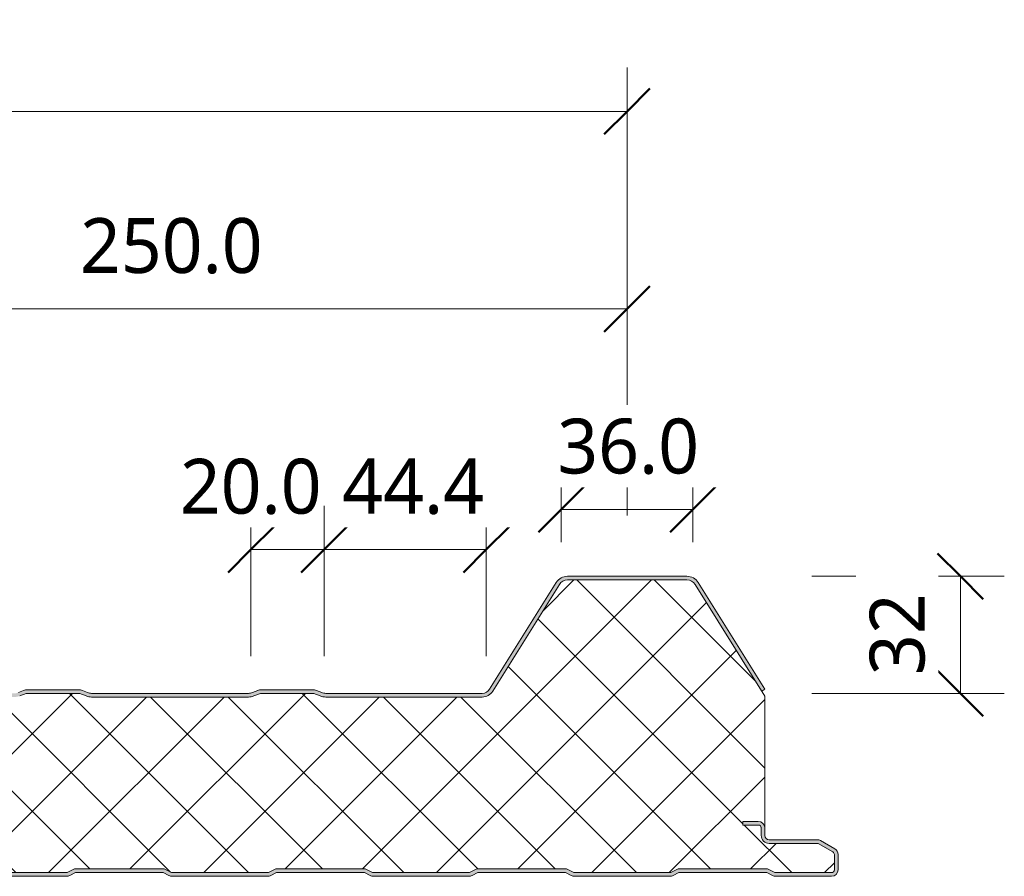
# Model space of a CAD drawing. Header units: millimetres. Extents: x 1921 to 5842, y -3826 to 1573.
# Tile 9 of 11: x 5430 to 5699, y -2973 to -2739. Entities that reach past the tile are written whole.
import ezdxf

# ---------------------------------------------------------------- set-up
doc = ezdxf.new("R2010")
doc.units = ezdxf.units.MM
for name, color, linetype, lineweight in [('A-ANNO-DIMS', 211, 'Continuous', 9), ('A-ANNO-DIMS-5', 211, 'Continuous', 9), ('A-DETL-GENF', 92, 'Continuous', 13)]:
    doc.layers.add(name, color=color, linetype=linetype, lineweight=lineweight)
doc.styles.add('Yu Gothic_2', font='Yu Gothic.ttf', dxfattribs={"height": 15})
doc.dimstyles.new('Diagonal', dxfattribs={"dimscale": 304.8, "dimtxt": 17.413553, "dimasz": 0.04101, "dimexe": 0.03937, "dimexo": 0.024606, "dimgap": 0.024606, "dimtad": 1, "dimdec": 1, "dimrnd": 0.1, "dimzin": 0, "dimdsep": 46, "dimtxsty": 'Yu Gothic_2', "dimblk1": 'OBLIQUE', "dimblk2": 'OBLIQUE', "dimsah": 1, "dimcen": 0.09, "dimazin": 0, "dimtfac": 1, "dimtdec": 4, "dimtix": 1, "dimtmove": 0, "dimatfit": 3, "dimfxl": 1, "dimtvp": 1, "dimtfill": 1, "dimtolj": 1, "dimtzin": 0, "dimarcsym": 2})
doc.dimstyles.new('Diagonal_1', dxfattribs={"dimscale": 304.8, "dimtxt": 17.413553, "dimasz": 0.04101, "dimexe": 0.03937, "dimexo": 0.024606, "dimgap": 0.024606, "dimtad": 1, "dimdec": 1, "dimrnd": 0.1, "dimzin": 0, "dimdsep": 46, "dimtxsty": 'Yu Gothic_2', "dimblk1": 'OBLIQUE', "dimblk2": 'OBLIQUE', "dimsah": 1, "dimcen": 0.09, "dimazin": 0, "dimtfac": 1, "dimtdec": 4, "dimtix": 1, "dimtmove": 2, "dimatfit": 3, "dimfxl": 1, "dimtvp": 1, "dimtfill": 1, "dimtolj": 1, "dimtzin": 0, "dimarcsym": 2})
doc.dimstyles.new('Diagonal_2_1', dxfattribs={"dimscale": 304.8, "dimtxt": 17.413553, "dimasz": 0.04101, "dimexe": 0.03937, "dimexo": 0.024606, "dimgap": 0.024606, "dimtad": 1, "dimdec": 0, "dimzin": 0, "dimdsep": 46, "dimtxsty": 'Yu Gothic_2', "dimblk1": 'OBLIQUE', "dimblk2": 'OBLIQUE', "dimsah": 1, "dimcen": 0.09, "dimazin": 0, "dimtfac": 1, "dimtdec": 4, "dimtix": 1, "dimtmove": 0, "dimatfit": 3, "dimfxl": 1, "dimtvp": 1, "dimtfill": 1, "dimtolj": 1, "dimtzin": 0, "dimarcsym": 2})

# ---------------------------------------------------------------- blocks, each defined once
blk = doc.blocks.new('Metecno RFw 1000 - FINELINE FINISH - RFw 1000 50mm - FINELINE-4376102-ALL PANEL Copy 1')
at = {"layer": 'A-DETL-GENF'}
h = blk.add_hatch(color=256, dxfattribs=at)
h.paths.add_polyline_path([(1018.2, 0), (1018.67, 0.06), (1019.1, 0.24), (1019.48, 0.53), (1019.8, 1), (1019.94, 1.33), (1020, 2.18), (1020, 5.96), (1019.9, 6.53), (1019.76, 6.86), (1019.48, 7.23), (1019, 7.58), (1015.22, 9.76), (1014.79, 9.94), (1014.32, 10), (1000.89, 10.04), (1000.6, 10.16), (1000.35, 10.35), (1000.16, 10.6), (1000.04, 10.89), (1000, 11.41), (1000, 13.2), (999.94, 13.67), (999.76, 14.1), (999.48, 14.47), (999, 14.8), (998.51, 14.96), (998.2, 15), (994, 15), (994, 14), (998.41, 13.97), (998.77, 13.77), (998.98, 13.41), (999, 13.2), (999, 11.2), (999.08, 10.63), (999.3, 10.1), (999.65, 9.64), (1000.1, 9.29), (1000.74, 9.06), (1001.2, 9), (1014.54, 9), (1018.77, 6.53), (1018.98, 6.17), (1019, 5.96), (1018.98, 1.59), (1018.77, 1.23), (1018.41, 1.03), (1018.2, 1), (1002.74, 1), (1000.63, 2), (976.27, 2), (974.27, 1), (947.74, 1), (945.74, 2), (921.27, 2), (919.27, 1), (892.74, 1), (890.74, 2), (866.27, 2), (864.27, 1), (837.74, 1), (835.74, 2), (811.27, 2), (809.27, 1), (782.74, 1), (780.74, 2), (756.27, 2), (754.27, 1), (727.74, 1), (725.74, 2), (701.27, 2), (699.27, 1), (672.71, 1.01), (670.74, 2), (646.27, 2), (644.27, 1), (617.74, 1), (615.74, 2), (591.27, 2), (589.27, 1), (562.74, 1), (560.74, 2), (536.27, 2), (534.27, 1), (507.74, 1), (505.74, 2), (481.27, 2), (479.27, 1), (452.74, 1), (450.74, 2), (426.27, 2), (424.27, 1), (397.74, 1), (395.74, 2), (371.27, 2), (369.27, 1), (342.74, 1), (340.74, 2), (316.27, 2), (314.27, 1), (287.74, 1), (285.74, 2), (261.27, 2), (259.27, 1), (232.74, 1), (230.74, 2), (206.27, 2), (204.27, 1), (177.74, 1), (175.74, 2), (151.27, 2), (149.27, 1), (122.74, 1), (120.74, 2), (96.27, 2), (94.27, 1), (67.74, 1), (65.74, 2), (41.27, 2), (39.27, 1), (23.59, 1.03), (23.23, 1.23), (23.03, 1.59), (23, 2), (23, 9.3), (22.93, 9.87), (22.71, 10.4), (22.36, 10.86), (21.9, 11.21), (21.37, 11.43), (20.8, 11.5), (1.59, 11.53), (1.23, 11.73), (1.03, 12.09), (1, 12.3), (1.03, 13.41), (1.23, 13.77), (1.59, 13.97), (1.8, 14), (6, 14), (6, 15), (1.59, 14.97), (1.15, 14.86), (0.9, 14.76), (0.53, 14.47), (0.24, 14.1), (0.06, 13.67), (0, 13.2), (0, 12.3), (0.06, 11.83), (0.32, 11.29), (0.53, 11.03), (0.9, 10.74), (1.33, 10.56), (1.8, 10.5), (21.11, 10.46), (21.4, 10.34), (21.65, 10.15), (21.84, 9.9), (21.96, 9.61), (22, 9.3), (22, 1.8), (22.06, 1.33), (22.24, 0.9), (22.53, 0.53), (23, 0.2), (23.33, 0.06), (24.22, 0), (39.49, 0.06), (39.94, 0.22), (41.5, 1), (65.5, 1), (67.51, 0.06), (68, 0), (94.49, 0.06), (94.94, 0.22), (96.5, 1), (120.57, 0.97), (122.51, 0.06), (123, 0), (149.49, 0.06), (149.94, 0.22), (151.5, 1), (175.5, 1), (177.51, 0.06), (178, 0), (204.49, 0.06), (204.94, 0.22), (206.5, 1), (230.5, 1), (232.51, 0.06), (233, 0), (259.49, 0.06), (259.94, 0.22), (261.5, 1), (285.54, 0.98), (287.51, 0.06), (288, 0), (314.49, 0.06), (314.94, 0.22), (316.5, 1), (340.5, 1), (342.51, 0.06), (343, 0), (369.49, 0.06), (369.94, 0.22), (371.53, 1), (395.5, 1), (397.51, 0.06), (398, 0), (424.49, 0.06), (424.94, 0.22), (426.5, 1), (450.5, 1), (452.51, 0.06), (453, 0), (479.49, 0.06), (479.94, 0.22), (481.5, 1), (505.5, 1), (507.51, 0.06), (508, 0), (534.49, 0.06), (534.94, 0.22), (536.5, 1), (560.5, 1), (562.51, 0.06), (563, 0), (589.49, 0.06), (589.94, 0.22), (591.5, 1), (615.5, 1), (617.51, 0.06), (618, 0), (644.49, 0.06), (644.94, 0.22), (646.5, 1), (670.5, 1), (672.51, 0.06), (673, 0), (699.49, 0.06), (699.94, 0.22), (701.5, 1), (725.5, 1), (727.51, 0.06), (728, 0), (754.49, 0.06), (754.94, 0.22), (756.5, 1), (780.5, 1), (782.51, 0.06), (783, 0), (809.49, 0.06), (809.94, 0.22), (811.5, 1), (835.5, 1), (837.51, 0.06), (838, 0), (864.49, 0.06), (864.94, 0.22), (866.5, 1), (890.5, 1), (892.51, 0.06), (893, 0), (919.49, 0.06), (919.94, 0.22), (921.5, 1), (945.5, 1), (947.51, 0.06), (948, 0), (974.49, 0.06), (974.94, 0.22), (976.5, 1), (1000.5, 1), (1002.51, 0.06), (1003, 0), (1018.13, 0)])
h.paths.add_polyline_path([(922.71, 49), (923.56, 49.11), (924.36, 49.43), (925.05, 49.93), (925.59, 50.6), (943.83, 79.78), (944.25, 80.29), (944.77, 80.67), (945.38, 80.92), (946.04, 81), (978.71, 81), (979.36, 80.92), (979.97, 80.67), (980.5, 80.29), (980.91, 79.78), (999.15, 50.6), (999.97, 51.17), (981.76, 80.31), (981.19, 81.01), (980.45, 81.55), (979.61, 81.89), (978.71, 82), (946.04, 82), (945.13, 81.89), (944.29, 81.55), (943.56, 81.01), (942.98, 80.31), (924.61, 50.96), (924.36, 50.66), (923.87, 50.3), (923.31, 50.08), (922.71, 50), (879.38, 50.05), (878.46, 50.36), (876.86, 50.95), (876.29, 51), (861.88, 50.95), (861.34, 50.79), (859.36, 50.05), (858.68, 50), (815.38, 50.05), (814.46, 50.36), (812.86, 50.95), (812.29, 51), (797.88, 50.95), (797.34, 50.79), (795.36, 50.05), (794.49, 50), (751.94, 50.01), (751.43, 50.08), (750.87, 50.3), (750.38, 50.66), (749.97, 51.17), (731.76, 80.31), (731.19, 81.01), (730.45, 81.55), (729.61, 81.89), (728.71, 82), (696.04, 82), (695.13, 81.89), (694.29, 81.55), (693.56, 81.01), (692.98, 80.31), (674.74, 51.13), (674.36, 50.66), (673.87, 50.3), (673.31, 50.08), (672.71, 50), (629.38, 50.05), (628.46, 50.36), (626.86, 50.95), (626.29, 51), (611.88, 50.95), (611.34, 50.79), (609.36, 50.05), (608.65, 50), (565.38, 50.05), (564.46, 50.36), (562.86, 50.95), (562.29, 51), (547.88, 50.95), (547.34, 50.79), (545.36, 50.05), (544.79, 50), (502.04, 50), (501.43, 50.08), (500.77, 50.38), (500.38, 50.66), (499.97, 51.17), (481.76, 80.31), (481.19, 81.01), (480.45, 81.55), (479.61, 81.89), (478.71, 82), (446.04, 82), (445.13, 81.89), (444.29, 81.55), (443.48, 80.92), (442.98, 80.31), (424.54, 50.88), (424.31, 50.62), (423.87, 50.3), (423.27, 50.07), (422.71, 50), (379.38, 50.05), (378.46, 50.36), (376.86, 50.95), (376.29, 51), (361.88, 50.95), (361.34, 50.79), (359.36, 50.05), (358.79, 50), (315.38, 50.05), (314.42, 50.38), (312.86, 50.95), (312.29, 51), (297.88, 50.95), (297.34, 50.79), (295.36, 50.05), (294.79, 50), (251.88, 50.02), (251.43, 50.08), (250.87, 50.3), (250.38, 50.66), (249.97, 51.17), (231.76, 80.31), (231.19, 81.01), (230.45, 81.55), (229.61, 81.89), (228.71, 82), (196.04, 82), (195.13, 81.89), (194.29, 81.55), (193.55, 81), (192.98, 80.31), (174.48, 50.81), (174.32, 50.63), (173.87, 50.3), (173.31, 50.08), (172.71, 50), (129.38, 50.05), (128.46, 50.36), (126.86, 50.95), (126.29, 51), (111.88, 50.95), (111.34, 50.79), (109.36, 50.05), (108.79, 50), (65.38, 50.05), (64.44, 50.37), (62.86, 50.95), (62.29, 51), (47.88, 50.95), (47.34, 50.79), (45.36, 50.05), (44.79, 50), (2.54, 50), (1.83, 50.12), (1.37, 50.3), (0.88, 50.66), (0.47, 51.17), (-17.74, 80.31), (-18.31, 81.01), (-19.05, 81.55), (-19.89, 81.89), (-20.79, 82), (-54.46, 82), (-55.37, 81.89), (-56.21, 81.55), (-56.94, 81.01), (-57.52, 80.31), (-62.52, 72.3), (-62.91, 72.49), (-63.34, 72.57), (-63.78, 72.55), (-64.19, 72.43), (-64.57, 72.21), (-64.88, 71.9), (-65.34, 71.16), (-65.48, 70.75), (-65.51, 70.32), (-65.44, 69.89), (-65.27, 69.49), (-65.01, 69.14), (-64.67, 68.87), (-67.52, 64.3), (-66.68, 63.77), (-63.29, 69.19), (-64.28, 69.83), (-64.47, 70.15), (-64.5, 70.51), (-64.37, 70.85), (-64.24, 70.99), (-64.07, 71.31), (-63.76, 71.52), (-63.4, 71.57), (-63.05, 71.46), (-62.2, 70.93), (-56.67, 79.78), (-56.25, 80.29), (-55.73, 80.67), (-55.12, 80.92), (-54.46, 81), (-20.79, 81), (-20.14, 80.92), (-19.53, 80.67), (-19, 80.29), (-18.59, 79.78), (-0.35, 50.6), (0.33, 49.83), (1, 49.38), (1.83, 49.09), (2.54, 49), (44.79, 49), (45.55, 49.07), (46.28, 49.29), (48.07, 50), (62.68, 50), (64.46, 49.29), (65.19, 49.07), (65.95, 49), (108.79, 49), (109.55, 49.07), (110.28, 49.29), (112.07, 50), (126.68, 50), (128.46, 49.29), (129.19, 49.07), (129.95, 49), (172.71, 49), (173.56, 49.11), (174.36, 49.43), (175.05, 49.93), (175.59, 50.6), (193.83, 79.78), (194.25, 80.29), (194.77, 80.67), (195.38, 80.92), (196.04, 81), (228.71, 81), (229.36, 80.92), (229.97, 80.67), (230.5, 80.29), (230.91, 79.78), (249.15, 50.6), (249.69, 49.93), (250.39, 49.43), (251.18, 49.11), (252.04, 49), (294.79, 49), (295.55, 49.07), (296.28, 49.29), (298.07, 50), (312.68, 50), (314.46, 49.29), (315.19, 49.07), (316.27, 49), (358.79, 49), (359.55, 49.07), (360.28, 49.29), (362.07, 50), (376.68, 50), (378.46, 49.29), (379.19, 49.07), (379.95, 49), (422.71, 49), (423.56, 49.11), (424.36, 49.43), (425.05, 49.93), (425.59, 50.6), (443.83, 79.78), (444.25, 80.29), (444.77, 80.67), (445.38, 80.92), (446.04, 81), (478.71, 81), (479.36, 80.92), (479.97, 80.67), (480.5, 80.29), (480.91, 79.78), (499.15, 50.6), (499.69, 49.93), (500.39, 49.43), (501.18, 49.11), (502.04, 49), (544.79, 49), (545.55, 49.07), (546.28, 49.29), (548.07, 50), (562.68, 50), (564.46, 49.29), (565.19, 49.07), (565.95, 49), (608.79, 49), (609.55, 49.07), (610.28, 49.29), (612.07, 50), (626.68, 50), (628.46, 49.29), (629.19, 49.07), (629.95, 49), (672.74, 49), (673.56, 49.11), (674.36, 49.43), (675.05, 49.93), (675.59, 50.6), (693.83, 79.78), (694.25, 80.29), (694.77, 80.67), (695.38, 80.92), (696.04, 81), (728.71, 81), (729.36, 80.92), (729.97, 80.67), (730.5, 80.29), (730.91, 79.78), (749.15, 50.6), (749.69, 49.93), (750.39, 49.43), (751.18, 49.11), (752.04, 49), (794.79, 49), (795.55, 49.07), (796.28, 49.29), (798.07, 50), (812.68, 50), (814.46, 49.29), (815.19, 49.07), (815.95, 49), (858.79, 49), (859.55, 49.07), (860.28, 49.29), (862.07, 50), (876.68, 50), (878.46, 49.29), (879.19, 49.07), (879.95, 49), (921.27, 49)])
h = blk.add_hatch(dxfattribs=at)
h.set_pattern_fill('FP_2', color=256, style=0, pattern_type=2)
h.set_pattern_definition([(45, (4128.463, 2973.405), (-10.6066, 10.6066), []), (135, (4128.463, 2973.405), (-10.6066, -10.6066), [])])
h.paths.add_polyline_path([(1018.2, 1), (1018.6, 1.11), (1018.9, 1.4), (1019, 1.8), (1019, 5.96), (1018.9, 6.36), (1018.6, 6.65), (1014.54, 9), (1001.2, 9), (1000.63, 9.07), (1000.1, 9.29), (999.65, 9.64), (999.3, 10.1), (999.08, 10.63), (999, 11.41), (999, 13.2), (998.9, 13.6), (998.6, 13.89), (998.2, 14), (994, 14), (994, 15), (998.2, 15), (998.67, 14.94), (999.1, 14.76), (999.48, 14.47), (999.76, 14.1), (999.94, 13.67), (1000, 13.2), (1000, 49.24), (980.91, 79.78), (980.5, 80.29), (979.97, 80.67), (979.36, 80.92), (978.71, 81), (946.04, 81), (945.38, 80.92), (944.77, 80.67), (944.25, 80.29), (943.83, 79.78), (925.59, 50.6), (925.05, 49.93), (924.36, 49.43), (923.56, 49.11), (922.71, 49), (879.95, 49), (879.19, 49.07), (878.46, 49.29), (876.68, 50), (862.07, 50), (860.28, 49.29), (859.55, 49.07), (858.79, 49), (815.95, 49), (815.19, 49.07), (814.46, 49.29), (812.68, 50), (798.07, 50), (796.28, 49.29), (795.55, 49.07), (794.79, 49), (752.04, 49), (751.18, 49.11), (750.39, 49.43), (749.69, 49.93), (749.15, 50.6), (730.91, 79.78), (730.5, 80.29), (729.97, 80.67), (729.36, 80.92), (728.71, 81), (696.04, 81), (695.38, 80.92), (694.77, 80.67), (694.25, 80.29), (693.83, 79.78), (675.59, 50.6), (675.05, 49.93), (674.36, 49.43), (673.56, 49.11), (672.71, 49), (629.95, 49), (629.19, 49.07), (628.46, 49.29), (626.68, 50), (612.07, 50), (610.28, 49.29), (609.55, 49.07), (608.79, 49), (565.95, 49), (565.19, 49.07), (564.46, 49.29), (562.68, 50), (548.07, 50), (546.28, 49.29), (545.55, 49.07), (544.79, 49), (502.04, 49), (501.18, 49.11), (500.39, 49.43), (499.69, 49.93), (499.15, 50.6), (480.91, 79.78), (480.5, 80.29), (479.97, 80.67), (479.36, 80.92), (478.71, 81), (446.04, 81), (445.38, 80.92), (444.77, 80.67), (444.25, 80.29), (443.83, 79.78), (425.59, 50.6), (425.05, 49.93), (424.36, 49.43), (423.56, 49.11), (422.71, 49), (379.95, 49), (379.19, 49.07), (378.46, 49.29), (376.68, 50), (362.07, 50), (360.28, 49.29), (359.55, 49.07), (358.79, 49), (315.95, 49), (315.19, 49.07), (314.46, 49.29), (312.68, 50), (298.07, 50), (296.28, 49.29), (295.55, 49.07), (294.79, 49), (252.04, 49), (251.18, 49.11), (250.39, 49.43), (249.69, 49.93), (249.15, 50.6), (230.91, 79.78), (230.5, 80.29), (229.97, 80.67), (229.36, 80.92), (228.71, 81), (196.04, 81), (195.38, 80.92), (194.77, 80.67), (194.25, 80.29), (193.83, 79.78), (175.59, 50.6), (175.05, 49.93), (174.36, 49.43), (173.56, 49.11), (172.71, 49), (129.95, 49), (129.19, 49.07), (128.46, 49.29), (126.68, 50), (112.07, 50), (110.28, 49.29), (109.55, 49.07), (108.79, 49), (65.95, 49), (65.19, 49.07), (64.46, 49.29), (62.68, 50), (48.07, 50), (46.28, 49.29), (45.55, 49.07), (44.79, 49), (2.54, 49), (1.83, 49.07), (1.15, 49.3), (0.53, 49.65), (0, 50.13), (0, 13.2), (0.06, 13.67), (0.32, 14.21), (0.53, 14.47), (0.9, 14.76), (1.33, 14.94), (1.8, 15), (6, 15), (6, 14), (1.59, 13.97), (1.23, 13.77), (1.11, 13.6), (1, 13.2), (1, 12.3), (1.11, 11.9), (1.4, 11.61), (1.8, 11.5), (20.8, 11.5), (21.37, 11.43), (21.9, 11.21), (22.36, 10.86), (22.71, 10.4), (22.93, 9.87), (23, 9.3), (23, 1.8), (23.11, 1.4), (23.4, 1.11), (23.8, 1), (39.27, 1), (41.27, 2), (65.74, 2), (67.74, 1), (94.27, 1), (96.27, 2), (120.74, 2), (122.74, 1), (149.27, 1), (151.27, 2), (175.74, 2), (177.74, 1), (204.27, 1), (206.27, 2), (230.74, 2), (232.74, 1), (259.27, 1), (261.27, 2), (285.74, 2), (287.74, 1), (314.27, 1), (316.27, 2), (340.74, 2), (342.74, 1), (369.27, 1), (371.27, 2), (395.74, 2), (397.74, 1), (424.27, 1), (426.27, 2), (450.74, 2), (452.74, 1), (479.27, 1), (481.27, 2), (505.74, 2), (507.74, 1), (534.27, 1), (536.27, 2), (560.74, 2), (562.74, 1), (589.27, 1), (591.27, 2), (615.74, 2), (617.74, 1), (644.27, 1), (646.27, 2), (670.74, 2), (672.74, 1), (699.27, 1), (701.27, 2), (725.74, 2), (727.74, 1), (754.27, 1), (756.27, 2), (780.74, 2), (782.74, 1), (809.27, 1), (811.27, 2), (835.74, 2), (837.74, 1), (864.27, 1), (866.27, 2), (890.74, 2), (892.74, 1), (919.27, 1), (921.27, 2), (945.74, 2), (947.74, 1), (974.27, 1), (976.27, 2), (1000.74, 2), (1002.74, 1), (1011.33, 1)])
for p, q in [((978.71, 82), (946.04, 82)), ((978.71, 81), (946.04, 81)), ((942.98, 80.31), (924.74, 51.13)), ((943.83, 79.78), (925.59, 50.6)), ((1000, 49.24), (980.91, 79.78)), ((1000, 51.13), (981.76, 80.31)), ((797.34, 50.79), (795.91, 50.21)), ((798.07, 50), (796.28, 49.29)), ((812.68, 50), (798.07, 50)), ((812.29, 51), (798.45, 51)), ((814.46, 49.29), (812.68, 50)), ((814.84, 50.21), (813.41, 50.79)), ((858.79, 50), (815.95, 50)), ((858.79, 49), (815.95, 49)), ((861.34, 50.79), (859.91, 50.21)), ((862.07, 50), (860.28, 49.29)), ((876.68, 50), (862.07, 50)), ((876.29, 51), (862.45, 51)), ((878.46, 49.29), (876.68, 50)), ((878.84, 50.21), (877.41, 50.79)), ((922.71, 50), (879.95, 50)), ((922.71, 49), (879.95, 49)), ((999.15, 50.6), (1000, 51.13)), ((1000, 13.2), (1000, 49.24)), ((994, 14), (994, 15)), ((994, 15), (998.2, 15)), ((998.2, 14), (994, 14)), ((999, 11.2), (999, 13.2)), ((1000, 11.2), (1000, 13.2)), ((1014.32, 10), (1001.2, 10)), ((1014.54, 9), (1001.2, 9)), ((1018.6, 6.65), (1014.54, 9)), ((1019.1, 7.52), (1015.22, 9.76)), ((1019, 1.8), (1019, 5.96)), ((1020, 1.8), (1020, 5.96)), ((782.74, 1), (809.27, 1)), ((783, 0), (809.01, 0)), ((809.27, 1), (811.27, 2)), ((809.94, 0.22), (811.5, 1)), ((811.27, 2), (835.74, 2)), ((811.5, 1), (835.5, 1)), ((835.5, 1), (837.06, 0.22)), ((835.74, 2), (837.74, 1)), ((837.74, 1), (864.27, 1)), ((838, 0), (864.01, 0)), ((864.27, 1), (866.27, 2)), ((864.94, 0.22), (866.5, 1)), ((866.27, 2), (890.74, 2)), ((866.5, 1), (890.5, 1)), ((890.5, 1), (892.06, 0.22)), ((890.74, 2), (892.74, 1)), ((892.74, 1), (919.27, 1)), ((893, 0), (919.01, 0)), ((919.27, 1), (921.27, 2)), ((919.94, 0.22), (921.5, 1)), ((921.27, 2), (945.74, 2)), ((921.5, 1), (945.5, 1)), ((945.5, 1), (947.06, 0.22)), ((945.74, 2), (947.74, 1)), ((947.74, 1), (974.27, 1)), ((948, 0), (974.01, 0)), ((974.27, 1), (976.27, 2)), ((974.94, 0.22), (976.5, 1)), ((976.27, 2), (1000.74, 2)), ((976.5, 1), (1000.5, 1)), ((1000.5, 1), (1002.06, 0.22)), ((1000.74, 2), (1002.74, 1)), ((1002.74, 1), (1018.2, 1)), ((1003, 0), (1018.2, 0))]:
    blk.add_line(p, q, dxfattribs=at)
for centre, radius, start, end in [((946.04, 78.4), 3.6, 90, 147.9946), ((946.04, 78.4), 2.6, 90, 147.9946), ((978.71, 78.4), 3.6, 32.0054, 90), ((978.71, 78.4), 2.6, 32.0054, 90), ((798.45, 48), 3, 90, 111.8014), ((812.29, 48), 3, 68.1986, 90), ((815.95, 53), 4, 248.1986, 270), ((815.95, 53), 3, 248.1986, 270), ((858.79, 53), 3, 270, 291.8014), ((858.79, 53), 4, 270, 291.8014), ((862.45, 48), 3, 90, 111.8014), ((876.29, 48), 3, 68.1986, 90), ((879.95, 53), 4, 248.1986, 270), ((879.95, 53), 3, 248.1986, 270), ((922.71, 52.4), 2.4, 270, 327.9946), ((922.71, 52.4), 3.4, 270, 327.9946), ((998.2, 13.2), 1.8, 0, 90), ((998.2, 13.2), 0.8, 0, 90), ((998.2, 13.2), 0.8, 360, 30), ((1001.2, 11.2), 2.2, 180, 270), ((1001.2, 11.2), 1.2, 180, 270), ((1014.32, 8.2), 1.8, 60, 90), ((1018.2, 5.96), 0.8, 360, 60), ((1018.2, 5.96), 0.8, 360, 30), ((1018.2, 5.96), 1.8, 360, 60), ((809.01, 2.1), 2.1, 270, 296.5651), ((838, 2.1), 2.1, 243.4349, 270), ((864.01, 2.1), 2.1, 270, 296.5651), ((893, 2.1), 2.1, 243.4349, 270), ((919.01, 2.1), 2.1, 270, 296.5651), ((948, 2.1), 2.1, 243.4349, 270), ((974.01, 2.1), 2.1, 270, 296.5651), ((1003, 2.1), 2.1, 243.4349, 270), ((1018.2, 1.8), 1.8, 270, 0), ((1018.2, 1.8), 0.8, 270, 0), ((1018.2, 1.8), 0.8, 330, 0)]:
    blk.add_arc(centre, radius, start, end, dxfattribs=at)
blk = doc.blocks.new('DIMBLOCK8-ALL PANEL Copy 1')
at = {"layer": 'A-ANNO-DIMS-5', "lineweight": 50}
for p, q in [((5686.85, -2891.41), (5680.6, -2885.16)), ((5686.85, -2891.41), (5693.1, -2897.66)), ((5686.85, -2923.41), (5680.6, -2917.16)), ((5686.85, -2923.41), (5693.1, -2929.66))]:
    blk.add_line(p, q, dxfattribs=at)
at = {"layer": 'A-ANNO-DIMS-5'}
for p, q in [((5686.85, -2891.41), (5646.2, -2891.41)), ((5686.85, -2891.41), (5686.85, -2923.41)), ((5686.85, -2891.41), (5698.85, -2891.41)), ((5686.85, -2923.41), (5646.2, -2923.41)), ((5686.85, -2923.41), (5698.85, -2923.41))]:
    blk.add_line(p, q, dxfattribs=at)
at = {"layer": 'A-ANNO-DIMS-5', "color": 0, "insert": (5662.04, -2918.42), "char_height": 15, "width": 26.4276, "attachment_point": 1, "rotation": 90, "line_spacing_factor": 1.024327, "style": 'Yu Gothic_2', "bg_fill": 3, "box_fill_scale": 1.25, "bg_fill_color": 9, "bg_fill_true_color": 13158600, "bg_fill_transparency": 0}
blk.add_mtext('32', dxfattribs=at)
blk = doc.blocks.new('_Oblique')
at = {"color": 0, "linetype": 'ByBlock', "lineweight": -2}
blk.add_line((-0.5, -0.5), (0.5, 0.5), dxfattribs=at)
blk = doc.blocks.new('DIMBLOCK9-ALL PANEL Copy 1')
at = {"layer": 'A-ANNO-DIMS-5'}
for p, q in [((4595.73, -2764.38), (4595.73, -2752.38)), ((5595.73, -2764.38), (5595.73, -2752.38)), ((4595.73, -2764.38), (5595.73, -2764.38)), ((4595.73, -2764.38), (4595.73, -2874.77)), ((5595.73, -2764.38), (5595.73, -2874.77))]:
    blk.add_line(p, q, dxfattribs=at)
at = {"layer": 'A-ANNO-DIMS-5', "lineweight": 50}
for p, q in [((4595.73, -2764.38), (4601.98, -2758.13)), ((5595.73, -2764.38), (5601.98, -2758.13)), ((4595.73, -2764.38), (4589.48, -2770.63)), ((5595.73, -2764.38), (5589.48, -2770.63))]:
    blk.add_line(p, q, dxfattribs=at)
at = {"layer": 'A-ANNO-DIMS-5', "color": 0, "insert": (5001.24, -2739.58), "char_height": 15, "width": 226.7859, "attachment_point": 1, "line_spacing_factor": 1.024327, "style": 'Yu Gothic_2', "bg_fill": 3, "box_fill_scale": 1.25, "bg_fill_color": 9, "bg_fill_true_color": 13158600, "bg_fill_transparency": 0}
blk.add_mtext('1000 COVER WIDTH', dxfattribs=at)
blk = doc.blocks.new('DIMBLOCK13-ALL PANEL Copy 1')
at = {"layer": 'A-ANNO-DIMS-5'}
for p, q in [((5345.73, -2818.34), (5345.73, -2806.34)), ((5595.73, -2818.34), (5595.73, -2806.34)), ((5345.73, -2818.34), (5595.73, -2818.34)), ((5345.73, -2818.34), (5345.73, -2874.77)), ((5595.73, -2818.34), (5595.73, -2874.77))]:
    blk.add_line(p, q, dxfattribs=at)
at = {"layer": 'A-ANNO-DIMS-5', "lineweight": 50}
for p, q in [((5345.73, -2818.34), (5351.98, -2812.09)), ((5595.73, -2818.34), (5601.98, -2812.09)), ((5345.73, -2818.34), (5339.48, -2824.59)), ((5595.73, -2818.34), (5589.48, -2824.59))]:
    blk.add_line(p, q, dxfattribs=at)
at = {"layer": 'A-ANNO-DIMS-5', "color": 0, "insert": (5446.15, -2793.53), "char_height": 15, "width": 59.0012, "attachment_point": 1, "line_spacing_factor": 1.024327, "style": 'Yu Gothic_2', "bg_fill": 3, "box_fill_scale": 1.25, "bg_fill_color": 9, "bg_fill_true_color": 13158600, "bg_fill_transparency": 0}
blk.add_mtext('250.0', dxfattribs=at)
blk = doc.blocks.new('DIMBLOCK15-ALL PANEL Copy 1')
at = {"layer": 'A-ANNO-DIMS-5'}
for p, q in [((5492.87, -2884.12), (5492.87, -2872.12)), ((5512.87, -2884.12), (5512.87, -2872.12)), ((5492.87, -2884.12), (5512.87, -2884.12)), ((5492.87, -2884.12), (5492.87, -2913.22)), ((5512.87, -2884.12), (5512.87, -2913.22))]:
    blk.add_line(p, q, dxfattribs=at)
at = {"layer": 'A-ANNO-DIMS-5', "lineweight": 50}
for p, q in [((5492.87, -2884.12), (5499.12, -2877.87)), ((5512.87, -2884.12), (5519.12, -2877.87)), ((5492.87, -2884.12), (5486.62, -2890.37)), ((5512.87, -2884.12), (5506.62, -2890.37))]:
    blk.add_line(p, q, dxfattribs=at)
at = {"layer": 'A-ANNO-DIMS-5', "color": 0, "insert": (5473.44, -2859.31), "char_height": 15, "width": 45.7874, "attachment_point": 1, "line_spacing_factor": 1.024327, "style": 'Yu Gothic_2', "bg_fill": 3, "box_fill_scale": 1.25, "bg_fill_color": 9, "bg_fill_true_color": 13158600, "bg_fill_transparency": 0}
blk.add_mtext('20.0', dxfattribs=at)
blk = doc.blocks.new('DIMBLOCK19-ALL PANEL Copy 1')
at = {"layer": 'A-ANNO-DIMS-5'}
for p, q in [((5512.87, -2884.12), (5512.87, -2872.12)), ((5557.23, -2884.12), (5557.23, -2872.12)), ((5512.87, -2884.12), (5557.23, -2884.12)), ((5512.87, -2884.12), (5512.87, -2913.22)), ((5557.23, -2884.12), (5557.23, -2913.22))]:
    blk.add_line(p, q, dxfattribs=at)
at = {"layer": 'A-ANNO-DIMS-5', "lineweight": 50}
for p, q in [((5512.87, -2884.12), (5519.12, -2877.87)), ((5557.23, -2884.12), (5563.48, -2877.87)), ((5512.87, -2884.12), (5506.62, -2890.37)), ((5557.23, -2884.12), (5550.98, -2890.37))]:
    blk.add_line(p, q, dxfattribs=at)
at = {"layer": 'A-ANNO-DIMS-5', "color": 0, "insert": (5517.85, -2859.31), "char_height": 15, "width": 45.7874, "attachment_point": 1, "line_spacing_factor": 1.024327, "style": 'Yu Gothic_2', "bg_fill": 3, "box_fill_scale": 1.25, "bg_fill_color": 9, "bg_fill_true_color": 13158600, "bg_fill_transparency": 0}
blk.add_mtext('44.4', dxfattribs=at)
blk = doc.blocks.new('DIMBLOCK20-ALL PANEL Copy 1')
at = {"layer": 'A-ANNO-DIMS-5'}
for p, q in [((5577.71, -2873.14), (5577.71, -2861.14)), ((5613.71, -2873.14), (5613.71, -2861.14)), ((5577.71, -2873.14), (5613.71, -2873.14)), ((5577.71, -2873.14), (5577.71, -2882.13)), ((5613.71, -2873.14), (5613.71, -2882.13))]:
    blk.add_line(p, q, dxfattribs=at)
at = {"layer": 'A-ANNO-DIMS-5', "lineweight": 50}
for p, q in [((5577.71, -2873.14), (5583.96, -2866.89)), ((5613.71, -2873.14), (5619.96, -2866.89)), ((5577.71, -2873.14), (5571.46, -2879.39)), ((5613.71, -2873.14), (5607.46, -2879.39))]:
    blk.add_line(p, q, dxfattribs=at)
at = {"layer": 'A-ANNO-DIMS-5', "color": 0, "insert": (5576.64, -2848.33), "char_height": 15, "width": 45.7874, "attachment_point": 1, "line_spacing_factor": 1.024327, "style": 'Yu Gothic_2', "bg_fill": 3, "box_fill_scale": 1.25, "bg_fill_color": 9, "bg_fill_true_color": 13158600, "bg_fill_transparency": 0}
blk.add_mtext('36.0', dxfattribs=at)

msp = doc.modelspace()

# ---------------------------------------------------------------- block references
at = {"layer": 'A-DETL-GENF'}
msp.add_blockref('Metecno RFw 1000 - FINELINE FINISH - RFw 1000 50mm - FINELINE-4376102-ALL PANEL Copy 1', (4633.39, -2973.41), dxfattribs=at)

# ---------------------------------------------------------------- dimensions: what is measured, and where the dimension line sits
at = {"layer": 'A-ANNO-DIMS'}
dim = msp.add_linear_dim(base=(5595.73, -2764.38), p1=(4595.73, -2882.27), p2=(5595.73, -2882.27), text='1000 COVER WIDTH', dimstyle='Diagonal', override={"dimpost": '<>', "dimfxl": 1000}, dxfattribs=at)
dim.commit()
dim.dimension.update_dxf_attribs({"geometry": 'DIMBLOCK9-ALL PANEL Copy 1', "text_midpoint": (5095.73, -2749.33)})

# ---------------------------------------------------------------- next in the draw order: dimensions: what is measured, and where the dimension line sits
dim = msp.add_linear_dim(base=(5595.73, -2818.34), p1=(5345.73, -2882.27), p2=(5595.73, -2882.27), dimstyle='Diagonal', override={"dimpost": '<>', "dimfxl": 250}, dxfattribs=at)
dim.commit()
dim.dimension.update_dxf_attribs({"geometry": 'DIMBLOCK13-ALL PANEL Copy 1', "text_midpoint": (5470.73, -2803.34)})
dim = msp.add_linear_dim(base=(5686.85, -2923.41), p1=(5638.7, -2891.41), p2=(5638.7, -2923.41), angle=90, dimstyle='Diagonal_2_1', override={"dimpost": '<>', "dimfxl": 32}, dxfattribs=at)
dim.commit()
dim.dimension.update_dxf_attribs({"geometry": 'DIMBLOCK8-ALL PANEL Copy 1', "text_midpoint": (5671.85, -2907.41)})

# ---------------------------------------------------------------- next in the draw order: dimensions: what is measured, and where the dimension line sits
dim = msp.add_linear_dim(base=(5613.71, -2873.14), p1=(5577.71, -2889.63), p2=(5613.71, -2889.63), dimstyle='Diagonal', override={"dimpost": '<>', "dimfxl": 36}, dxfattribs=at)
dim.commit()
dim.dimension.update_dxf_attribs({"geometry": 'DIMBLOCK20-ALL PANEL Copy 1', "text_midpoint": (5595.71, -2858.14)})
dim = msp.add_linear_dim(base=(5512.87, -2884.12), p1=(5492.87, -2920.72), p2=(5512.87, -2920.72), dimstyle='Diagonal_1', override={"dimpost": '<>', "dimfxl": 20}, dxfattribs=at)
dim.commit()
dim.dimension.update_dxf_attribs({"geometry": 'DIMBLOCK15-ALL PANEL Copy 1', "text_midpoint": (5496.34, -2869.31), "dimtype": 160})

# ---------------------------------------------------------------- next in the draw order: dimensions: what is measured, and where the dimension line sits
dim = msp.add_linear_dim(base=(5557.23, -2884.12), p1=(5512.87, -2920.72), p2=(5557.23, -2920.72), dimstyle='Diagonal_1', override={"dimpost": '<>', "dimfxl": 44.366704}, dxfattribs=at)
dim.commit()
dim.dimension.update_dxf_attribs({"geometry": 'DIMBLOCK19-ALL PANEL Copy 1', "text_midpoint": (5540.75, -2869.31), "dimtype": 160})

doc.saveas('drawing.dxf')
